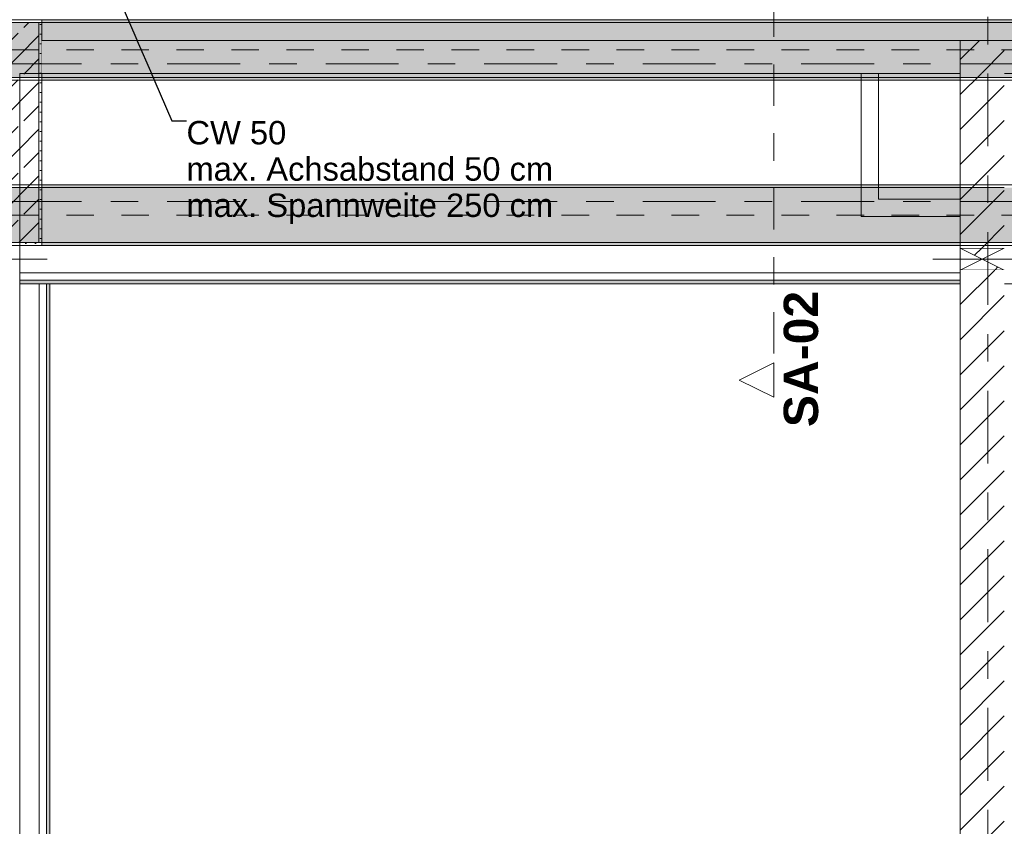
# Model space of a CAD drawing. Header units: metres. Extents: x -3.6 to 84.5, y -11 to 16.8.
# Tile 99 of 256: x 18.6 to 22.2, y 3.1 to 6. Entities that reach past the tile are written whole.
import ezdxf

# ---------------------------------------------------------------- set-up
doc = ezdxf.new("R2010")
doc.units = ezdxf.units.M
doc.header["$MEASUREMENT"] = 0
for name, pattern in [('Achse', [0.2, 0.1, -0.05, 0, -0.05]), ('Schnittlinie', [0.3, 0.15, -0.075, 0, -0.075]), ('Strichlinie doppelt', [0.546806, 0.264583, -0.105833, 0.070556, -0.105833]), ('Wipeout_Contour', [1, 0, -1])]:
    doc.linetypes.add(name, pattern=pattern)
for name, color, linetype in [('203 - Marker.Schnitt - Ausbaudetail SA', 7, 'Continuous'), ('451 - Universal.Achsen Raster', 7, 'Continuous'), ('605 - Struktur.Wand Innen', 7, 'Continuous'), ('607 - Struktur.Stütze', 7, 'Continuous'), ('608 - Struktur.Träger', 7, 'Continuous'), ('Abbruch_605 - Struktur.Wand Innen', 7, 'Continuous'), ('Abbruch_606 - Struktur.Wand Innen Ausbau', 7, 'Continuous'), ('Neubau_154 - Bemaßung_ Beschriftung.Ausbau - Deckenspiegel', 7, 'Continuous'), ('Neubau_605 - Struktur.Wand Innen', 7, 'Continuous'), ('Neubau_653 - Abdeckung.TB Verkofferung', 7, 'Continuous')]:
    doc.layers.add(name, color=color, linetype=linetype)
doc.styles.add('ERSTELLTER_STIL_1', font='txt')
doc.styles.add('ERSTELLTER_STIL_2', font='txt')
doc.linetypes.add('Abbruch 1', pattern='A,0,[1,2022.0244.A_L5A-PL04.05_iB_Deckenspiegel 3.OG1.Shx,S=0.001984,R=0,X=0,Y=0],-0.25,0', length=0.25)
doc.dimstyles.new('ERSTELLTER_STIL__5', dxfattribs={"dimtxt": 0.18, "dimasz": 0.02736, "dimexe": 0.18, "dimexo": 0.0625, "dimgap": 0, "dimtad": 0, "dimtih": 1, "dimtoh": 1, "dimdec": 4, "dimzin": 0, "dimdsep": 46, "dimcen": 0.09, "dimadec": 0, "dimazin": 0, "dimtfac": 1, "dimtdec": 4, "dimtmove": 0, "dimatfit": 3, "dimldrblk": 'ARROWHEAD_11', "dimfxl": 1, "dimtolj": 1, "dimtzin": 0, "dimarcsym": 0})
pattern_1 = [(45, (0, 0), (-0.01767767, 0.01767767), [0, -0.025])]
pattern_2 = [(45, (0, 0), (-0.08485281, 0.08485281), []), (45, (-0.04243, 0.04243), (-0.08485281, 0.08485281), [0.09, -0.03])]
pattern_3 = [(45, (0, 0), (-0.0636396, 0.0636396), [])]

# ---------------------------------------------------------------- blocks, each defined once
blk = doc.blocks.new('ARROWHEAD_11')
at = {"color": 0, "linetype": 'Continuous', "lineweight": 0}
blk.add_line((0, 0), (-1, 0), dxfattribs=at)
at = {"color": 0, "linetype": 'Continuous', "lineweight": 0, "const_width": 0.25, "flags": 128}
blk.add_lwpolyline([(-0.125, 0, 1), (0.125, 0, 1)], format="xyb", close=True, dxfattribs=at)

msp = doc.modelspace()

# ---------------------------------------------------------------- hatches: boundary and pattern name
at = {"layer": '607 - Struktur.Stütze', "linetype": 'Continuous', "lineweight": 0, "true_color": 0x000000}
h = msp.add_hatch(dxfattribs=at)
h.set_pattern_fill('Gips_0001', color=18, style=0, pattern_type=2)
h.set_pattern_definition(pattern_1)
h.paths.add_polyline_path([(18.37, 6.01), (18.37, 5.19), (18.465, 5.19), (18.465, 5.2), (18.38, 5.2), (18.38, 6), (18.68, 6), (18.68, 5.2), (18.61, 5.2), (18.61, 5.19), (18.69, 5.19), (18.69, 6.01)])
h = msp.add_hatch(dxfattribs=at)
h.set_pattern_fill('Beton__Stahlbeton_0001', color=18, style=0, pattern_type=2)
h.set_pattern_definition(pattern_2)
h.paths.add_polyline_path([(18.38, 5.2), (18.68, 5.2), (18.68, 6), (18.38, 6)])
at = {"layer": '608 - Struktur.Träger', "linetype": 'Continuous', "lineweight": 0, "true_color": 0x000000}
h = msp.add_hatch(dxfattribs=at)
h.set_pattern_fill('Gips_0001', color=18, style=0, pattern_type=2)
h.set_pattern_definition(pattern_1)
h.paths.add_polyline_path([(25.57, 6.01), (18.69, 6.01), (18.69, 6), (25.57, 6)])
at = {"layer": 'Abbruch_605 - Struktur.Wand Innen', "linetype": 'Continuous', "lineweight": 0, "true_color": 0x000000}
h = msp.add_hatch(dxfattribs=at)
h.set_pattern_fill('MW_Ziegel_0001', color=18, style=0, pattern_type=2)
h.set_pattern_definition(pattern_3)
h.paths.add_polyline_path([(22.03, 5.18), (22.11, 5.14), (22.19, 5.18)])
h = msp.add_hatch(dxfattribs=at)
h.set_pattern_fill('MW_Ziegel_0001', color=18, style=0, pattern_type=2)
h.set_pattern_definition(pattern_3)
h.paths.add_polyline_path([(22.03, 5.1), (22.19, 5.1), (22.11, 5.14)])
at = {"layer": 'Neubau_653 - Abdeckung.TB Verkofferung', "linetype": 'Continuous', "lineweight": 0, "true_color": 0x000000}
h = msp.add_hatch(dxfattribs=at)
h.set_pattern_fill('Gips_0001', color=18, style=0, pattern_type=2)
h.set_pattern_definition(pattern_1)
h.paths.add_polyline_path([(18.61, 5.0505), (22.03, 5.0505), (22.03, 5.063), (18.61, 5.063)])
h = msp.add_hatch(dxfattribs=at)
h.set_pattern_fill('Gips_0001', color=18, style=0, pattern_type=2)
h.set_pattern_definition(pattern_1)
h.paths.add_polyline_path([(18.72, 1.01), (18.72, 5.0505), (18.7075, 5.0505), (18.7075, 1.01)])

# ---------------------------------------------------------------- linework, layer by layer
at = {"layer": '607 - Struktur.Stütze', "color": 7, "linetype": 'Continuous', "lineweight": 5, "flags": 128}
msp.add_lwpolyline([(18.61, 5.19), (18.69, 5.19), (18.69, 6.01), (18.37, 6.01), (18.37, 5.19), (18.465, 5.19)], dxfattribs=at)
at = {"layer": '607 - Struktur.Stütze', "color": 7, "linetype": 'Continuous', "lineweight": 13, "flags": 128}
msp.add_lwpolyline([(18.38, 5.2), (18.68, 5.2), (18.68, 6), (18.38, 6)], close=True, dxfattribs=at)
at = {"layer": '608 - Struktur.Träger', "color": 7, "linetype": 'Continuous', "lineweight": 13}
for p, q in [((18.69, 6), (18.37, 6)), ((25.57, 6), (18.69, 6)), ((18.69, 5.4), (18.37, 5.4))]:
    msp.add_line(p, q, dxfattribs=at)
at = {"layer": '608 - Struktur.Träger', "color": 7, "linetype": 'Continuous', "lineweight": 5}
for p, q in [((18.69, 6.01), (18.69, 6)), ((25.57, 6.01), (18.69, 6.01)), ((18.69, 5.41), (18.69, 5.4)), ((18.69, 5.2), (18.69, 5.19))]:
    msp.add_line(p, q, dxfattribs=at)
at = {"layer": 'Abbruch_605 - Struktur.Wand Innen', "color": 7, "linetype": 'Abbruch 1', "lineweight": 18}
for p, q in [((22.19, 5.18), (22.03, 5.18)), ((22.03, 5.1), (22.19, 5.1))]:
    msp.add_line(p, q, dxfattribs=at)
at = {"layer": 'Abbruch_605 - Struktur.Wand Innen', "color": 160, "linetype": 'Abbruch 1', "lineweight": 5, "true_color": 0x3232ff}
for p, q in [((18.365, 5.14), (18.71, 5.14)), ((18.365, 5.14), (18.71, 5.14)), ((21.93, 5.14), (22.29, 5.14)), ((21.93, 5.14), (22.29, 5.14))]:
    msp.add_line(p, q, dxfattribs=at)
at = {"layer": 'Abbruch_605 - Struktur.Wand Innen', "color": 7, "linetype": 'Abbruch 1', "lineweight": 18, "flags": 128}
for points in [[(18.61, 5.1), (18.61, 5.18)], [(22.03, 5.18), (22.03, 5.1)]]:
    msp.add_lwpolyline(points, dxfattribs=at)
at = {"layer": 'Abbruch_606 - Struktur.Wand Innen Ausbau', "color": 7, "linetype": 'Abbruch 1', "lineweight": 13, "flags": 128}
msp.add_lwpolyline([(21.67, 5.295), (21.67, 5.3075)], dxfattribs=at)
at = {"layer": 'Neubau_605 - Struktur.Wand Innen', "color": 1, "linetype": 'Continuous', "lineweight": 9}
for p, q in [((22.03, 5.1), (22.19, 5.18)), ((22.03, 5.18), (22.19, 5.1))]:
    msp.add_line(p, q, dxfattribs=at)
at = {"layer": 'Neubau_653 - Abdeckung.TB Verkofferung', "color": 1, "linetype": 'Continuous', "lineweight": 9}
for p, q in [((18.61, 5.815), (25.66, 5.815)), ((18.61, 5.0505), (18.61, 5.815)), ((18.61, 5.0505), (25.66, 5.0505)), ((18.72, 1.01), (18.72, 5.0505))]:
    msp.add_line(p, q, dxfattribs=at)
at = {"layer": 'Neubau_653 - Abdeckung.TB Verkofferung', "color": 1, "linetype": 'Continuous', "lineweight": 5}
for p, q in [((22.03, 5.19), (18.61, 5.19)), ((22.03, 5.09), (18.61, 5.09)), ((22.03, 5.063), (18.61, 5.063)), ((22.03, 5.0505), (18.61, 5.0505)), ((18.6805, 5.0505), (18.6805, 1.01)), ((18.7075, 5.0505), (18.7075, 1.01)), ((18.72, 5.0505), (18.72, 1.01))]:
    msp.add_line(p, q, dxfattribs=at)
at = {"layer": 'Neubau_653 - Abdeckung.TB Verkofferung', "color": 1, "linetype": 'Continuous', "lineweight": 5, "flags": 128}
for points in [[(18.61, 5.19), (18.61, 5.09), (18.61, 5.063), (18.61, 5.0505)], [(22.03, 5.19), (22.03, 5.09), (22.03, 5.063), (22.03, 5.0505)], [(18.72, 5.0505), (18.7075, 5.0505), (18.6805, 5.0505)]]:
    msp.add_lwpolyline(points, dxfattribs=at)

# ---------------------------------------------------------------- texts
at = {"layer": '203 - Marker.Schnitt - Ausbaudetail SA', "color": 7, "lineweight": 13, "insert": (21.5147, 5.0246), "char_height": 0.125, "attachment_point": 9, "rotation": 90, "style": 'ERSTELLTER_STIL_1'}
msp.add_mtext('\\A1;{\\pqr;\\pt0;\\fArial|b1|i0|c0|p38;SA-02}', dxfattribs=at)
at = {"layer": 'Neubau_154 - Bemaßung_ Beschriftung.Ausbau - Deckenspiegel', "color": 1, "linetype": 'Continuous', "lineweight": 13, "insert": (19.2164, 5.642), "char_height": 0.085, "attachment_point": 1, "line_spacing_factor": 0.930912, "style": 'ERSTELLTER_STIL_2'}
msp.add_mtext('\\A1;{\\pql;\\fArial|b0|i0|c0|p38;CW 50\\P\\pql;\\fArial|b0|i0|c0|p38;max. Achsabstand 50 cm\\P\\pql;\\fArial|b0|i0|c0|p38;max. Spannweite 250 \\fArial|b0|i0|c0|p38;c\\fArial|b0|i0|c0|p38;m }', dxfattribs=at)

# ---------------------------------------------------------------- next in the draw order: wipeouts: each hides what was drawn before it
at = {"color": 254, "linetype": 'Wipeout_Contour', "lineweight": 0, "ltscale": 84.763331}
msp.add_wipeout([(18.69, 5.815), (22.03, 5.815), (22.03, 5.935), (18.69, 5.935)], dxfattribs=at).dxf.layer = '605 - Struktur.Wand Innen'
at = {"color": 254, "linetype": 'Wipeout_Contour', "lineweight": 0, "ltscale": 77.024989}
msp.add_wipeout([(18.61, 5.2), (18.465, 5.2), (18.465, 5.18), (18.61, 5.18)], dxfattribs=at).dxf.layer = '605 - Struktur.Wand Innen'
at = {"color": 254, "linetype": 'Wipeout_Contour', "lineweight": 0, "ltscale": 75.544232}
msp.add_wipeout([(18.61, 5.1), (18.465, 5.1), (18.465, 0.7), (18.61, 0.7)], dxfattribs=at).dxf.layer = '605 - Struktur.Wand Innen'
at = {"color": 254, "linetype": 'Wipeout_Contour', "lineweight": 0, "ltscale": 89.619632}
msp.add_wipeout([(22.19, 5.1), (22.03, 5.1), (22.03, 0.7), (22.19, 0.7)], dxfattribs=at).dxf.layer = '605 - Struktur.Wand Innen'

# ---------------------------------------------------------------- next in the draw order: hatches: boundary and pattern name
at = {"layer": '605 - Struktur.Wand Innen', "linetype": 'Continuous', "lineweight": 0, "true_color": 0x000000}
h = msp.add_hatch(dxfattribs=at)
h.set_pattern_fill('MW_Ziegel_0001', color=18, style=0, pattern_type=2)
h.set_pattern_definition(pattern_3)
h.paths.add_polyline_path([(18.61, 5.2), (18.465, 5.2), (18.465, 5.18), (18.61, 5.18)])
h = msp.add_hatch(dxfattribs=at)
h.set_pattern_fill('MW_Ziegel_0001', color=18, style=0, pattern_type=2)
h.set_pattern_definition(pattern_3)
h.paths.add_polyline_path([(22.19, 5.1), (22.03, 5.1), (22.03, 0.7), (22.19, 0.7)])

# ---------------------------------------------------------------- next in the draw order: linework, layer by layer
at = {"layer": '203 - Marker.Schnitt - Ausbaudetail SA', "color": 7, "linetype": 'Schnittlinie', "lineweight": 13}
msp.add_line((21.3514, 6.2975), (21.3514, 4.763), dxfattribs=at)
at = {"layer": '605 - Struktur.Wand Innen', "color": 7, "linetype": 'Continuous', "lineweight": 18}
msp.add_line((22.03, 5.935), (22.03, 5.815), dxfattribs=at)
at = {"layer": '605 - Struktur.Wand Innen', "color": 7, "linetype": 'Continuous', "lineweight": 13, "flags": 128}
for points in [[(25.57, 5.935), (18.69, 5.935)], [(18.69, 5.815), (22.03, 5.815)]]:
    msp.add_lwpolyline(points, dxfattribs=at)
at = {"layer": '605 - Struktur.Wand Innen', "color": 7, "linetype": 'Continuous', "lineweight": 18, "flags": 128}
for points in [[(18.61, 5.18), (18.61, 5.2)], [(18.61, 0.7), (18.61, 5.1)], [(22.03, 5.1), (22.03, 0.7)]]:
    msp.add_lwpolyline(points, dxfattribs=at)
at = {"layer": '608 - Struktur.Träger', "color": 7, "linetype": 'Continuous', "lineweight": 5}
msp.add_line((18.69, 5.8), (18.69, 5.79), dxfattribs=at)
at = {"layer": 'Abbruch_606 - Struktur.Wand Innen Ausbau', "color": 7, "linetype": 'Abbruch 1', "lineweight": 13, "flags": 128}
for points in [[(21.67, 5.815), (21.6825, 5.815)], [(21.67, 5.815), (21.67, 5.3075)], [(21.6825, 5.815), (21.7325, 5.815)], [(21.7325, 5.3575), (21.7325, 5.815)]]:
    msp.add_lwpolyline(points, dxfattribs=at)
at = {"layer": 'Neubau_653 - Abdeckung.TB Verkofferung', "color": 1, "linetype": 'Continuous', "lineweight": 9}
for p in [(18.61, 1.01), (18.72, 5.0505)]:
    msp.add_line(p, (18.61, 5.0505), dxfattribs=at)

# ---------------------------------------------------------------- next in the draw order: leaders
at = {"layer": 'Neubau_154 - Bemaßung_ Beschriftung.Ausbau - Deckenspiegel', "color": 1, "linetype": 'Continuous', "lineweight": 13, "annotation_type": 0, "has_hookline": 1, "hookline_direction": 0, "text_width": 1.3167}
msp.add_leader([(18.97, 6.0899), (19.1636, 5.642), (19.2164, 5.642)], dimstyle='ERSTELLTER_STIL__5', dxfattribs=at)

# ---------------------------------------------------------------- next in the draw order: wipeouts: each hides what was drawn before it
at = {"color": 254, "linetype": 'Wipeout_Contour', "lineweight": 0, "ltscale": 64.987391}
msp.add_wipeout([(21.3514, 4.638), (21.3514, 4.763), (21.2264, 4.7005)], dxfattribs=at).dxf.layer = '203 - Marker.Schnitt - Ausbaudetail SA'
at = {"color": 254, "linetype": 'Wipeout_Contour', "lineweight": 0, "ltscale": 91.527985}
msp.add_wipeout([(22.03, 5.935), (22.03, 5.815), (22.19, 5.815), (22.19, 5.935)], dxfattribs=at).dxf.layer = '605 - Struktur.Wand Innen'

# ---------------------------------------------------------------- next in the draw order: hatches: boundary and pattern name
at = {"layer": '605 - Struktur.Wand Innen', "linetype": 'Continuous', "lineweight": 0, "true_color": 0x000000}
h = msp.add_hatch(dxfattribs=at)
h.set_pattern_fill('MW_Ziegel_0001', color=18, style=0, pattern_type=2)
h.set_pattern_definition(pattern_3)
h.paths.add_polyline_path([(22.03, 5.935), (22.03, 5.815), (22.19, 5.815), (22.19, 5.935)])

# ---------------------------------------------------------------- next in the draw order: linework, layer by layer
at = {"layer": '203 - Marker.Schnitt - Ausbaudetail SA', "color": 7, "linetype": 'Continuous', "lineweight": 13, "flags": 128}
msp.add_lwpolyline([(21.3514, 4.638), (21.3514, 4.763), (21.2264, 4.7005)], close=True, dxfattribs=at)
at = {"layer": '451 - Universal.Achsen Raster', "color": 160, "linetype": 'Strichlinie doppelt', "lineweight": 9, "true_color": 0x3232ff}
msp.add_line((64.935, 5.85), (-3.175, 5.85), dxfattribs=at)
at = {"layer": '605 - Struktur.Wand Innen', "color": 7, "linetype": 'Continuous', "lineweight": 13}
msp.add_line((22.19, 5.935), (22.03, 5.935), dxfattribs=at)
at = {"layer": '608 - Struktur.Träger', "color": 7, "linetype": 'Achse', "lineweight": 9}
msp.add_line((0.38, 5.9), (61.88, 5.9), dxfattribs=at)

# ---------------------------------------------------------------- next in the draw order: wipeouts: each hides what was drawn before it
at = {"color": 254, "linetype": 'Wipeout_Contour', "lineweight": 0, "ltscale": 91.15489}
msp.add_wipeout([(22.19, 5.815), (22.03, 5.815), (22.03, 5.18), (22.19, 5.18)], dxfattribs=at).dxf.layer = '605 - Struktur.Wand Innen'

# ---------------------------------------------------------------- next in the draw order: hatches: boundary and pattern name
at = {"layer": '605 - Struktur.Wand Innen', "linetype": 'Continuous', "lineweight": 0, "true_color": 0x000000}
h = msp.add_hatch(dxfattribs=at)
h.set_pattern_fill('MW_Ziegel_0001', color=18, style=0, pattern_type=2)
h.set_pattern_definition(pattern_3)
h.paths.add_polyline_path([(22.19, 5.815), (22.03, 5.815), (22.03, 5.18), (22.19, 5.18)])
at = {"layer": '608 - Struktur.Träger', "linetype": 'Continuous', "lineweight": 0, "true_color": 0x000000}
h = msp.add_hatch(dxfattribs=at)
h.set_pattern_fill('Beton__Stahlbeton_0001', color=18, style=0, pattern_type=2)
h.set_pattern_definition(pattern_2)
h.paths.add_polyline_path([(0.69, 6), (0.38, 6), (0.38, 5.8), (0.69, 5.8), (4.025, 5.8), (4.21, 5.8), (7.57, 5.8), (7.89, 5.8), (11.17, 5.8), (11.49, 5.8), (14.85, 5.8), (15.005, 5.8), (18.37, 5.8), (18.69, 5.8), (22.03, 5.8), (22.19, 5.8), (25.57, 5.8), (25.89, 5.8), (32.77, 5.8), (33.09, 5.8), (36.455, 5.8), (36.605, 5.8), (39.97, 5.8), (40.29, 5.8), (47.17, 5.8), (47.49, 5.8), (50.86, 5.8), (51.005, 5.8), (54.37, 5.8), (54.69, 5.8), (58.065, 5.8), (58.205, 5.8), (61.57, 5.8), (61.88, 5.8), (61.88, 6), (61.57, 6), (54.69, 6), (54.37, 6), (51, 6), (50.935, 6), (47.49, 6), (47.17, 6), (40.29, 6), (39.97, 6), (33.09, 6), (32.77, 6), (25.89, 6), (25.57, 6), (18.69, 6), (18.37, 6), (14.9575, 6), (14.8925, 6), (11.49, 6), (11.17, 6), (7.89, 6), (7.57, 6)])
h = msp.add_hatch(dxfattribs=at)
h.set_pattern_fill('Gips_0001', color=18, style=0, pattern_type=2)
h.set_pattern_definition(pattern_1)
h.paths.add_polyline_path([(18.69, 5.8), (18.69, 5.79), (22.03, 5.79), (22.03, 5.8)])
h = msp.add_hatch(dxfattribs=at)
h.set_pattern_fill('Gips_0001', color=18, style=0, pattern_type=2)
h.set_pattern_definition(pattern_1)
h.paths.add_polyline_path([(18.69, 5.4), (22.03, 5.4), (22.03, 5.41), (18.69, 5.41)])
h = msp.add_hatch(dxfattribs=at)
h.set_pattern_fill('Beton__Stahlbeton_0001', color=18, style=0, pattern_type=2)
h.set_pattern_definition(pattern_2)
h.paths.add_polyline_path([(0.69, 5.4), (0.38, 5.4), (0.38, 5.2), (0.69, 5.2), (4.025, 5.2), (4.21, 5.2), (7.57, 5.2), (7.89, 5.2), (11.17, 5.2), (11.49, 5.2), (14.85, 5.2), (15.005, 5.2), (18.37, 5.2), (18.69, 5.2), (22.03, 5.2), (22.19, 5.2), (25.57, 5.2), (25.89, 5.2), (29.26, 5.2), (29.41, 5.2), (32.77, 5.2), (33.09, 5.2), (36.455, 5.2), (36.605, 5.2), (39.97, 5.2), (40.29, 5.2), (47.17, 5.2), (47.49, 5.2), (50.86, 5.2), (51.005, 5.2), (54.37, 5.2), (54.69, 5.2), (58.065, 5.2), (58.205, 5.2), (61.57, 5.2), (61.88, 5.2), (61.88, 5.4), (61.57, 5.4), (58.205, 5.4), (58.065, 5.4), (54.69, 5.4), (54.37, 5.4), (51.005, 5.4), (50.86, 5.4), (47.49, 5.4), (47.17, 5.4), (40.29, 5.4), (39.97, 5.4), (36.605, 5.4), (36.455, 5.4), (33.09, 5.4), (32.77, 5.4), (29.41, 5.4), (29.26, 5.4), (25.89, 5.4), (25.57, 5.4), (22.19, 5.4), (22.03, 5.4), (18.69, 5.4), (18.37, 5.4), (15.005, 5.4), (14.85, 5.4), (11.49, 5.4), (11.17, 5.4), (7.89, 5.4), (7.57, 5.4), (4.21, 5.4), (4.025, 5.4)])
h = msp.add_hatch(dxfattribs=at)
h.set_pattern_fill('Gips_0001', color=18, style=0, pattern_type=2)
h.set_pattern_definition(pattern_1)
h.paths.add_polyline_path([(22.03, 5.2), (18.69, 5.2), (18.69, 5.19), (22.03, 5.19)])

# ---------------------------------------------------------------- next in the draw order: linework, layer by layer
at = {"layer": '451 - Universal.Achsen Raster', "color": 160, "linetype": 'Strichlinie doppelt', "lineweight": 9, "true_color": 0x3232ff}
for p, q in [((22.13, -10.585), (22.13, 16.355)), ((64.935, 5.35), (-3.175, 5.35))]:
    msp.add_line(p, q, dxfattribs=at)
at = {"layer": '605 - Struktur.Wand Innen', "color": 7, "linetype": 'Continuous', "lineweight": 18}
msp.add_line((22.03, 5.935), (22.03, 5.815), dxfattribs=at)
at = {"layer": '605 - Struktur.Wand Innen', "color": 7, "linetype": 'Continuous', "lineweight": 18, "flags": 128}
msp.add_lwpolyline([(22.03, 5.815), (22.03, 5.18)], dxfattribs=at)
at = {"layer": '608 - Struktur.Träger', "color": 7, "linetype": 'Continuous', "lineweight": 5}
for p, q in [((22.03, 5.8), (22.03, 5.79)), ((22.03, 5.79), (18.69, 5.79)), ((22.03, 5.41), (18.69, 5.41)), ((22.03, 5.41), (22.03, 5.4)), ((22.03, 5.2), (22.03, 5.19)), ((22.03, 5.19), (18.69, 5.19))]:
    msp.add_line(p, q, dxfattribs=at)
at = {"layer": '608 - Struktur.Träger', "color": 7, "linetype": 'Continuous', "lineweight": 13}
for p, q in [((0.38, 5.79), (61.88, 5.79)), ((0.38, 5.41), (61.88, 5.41)), ((22.03, 5.4), (18.69, 5.4)), ((22.19, 5.4), (22.03, 5.4)), ((0.38, 5.19), (61.88, 5.19))]:
    msp.add_line(p, q, dxfattribs=at)
at = {"layer": '608 - Struktur.Träger', "color": 7, "linetype": 'Achse', "lineweight": 9}
msp.add_line((0.38, 5.3), (61.88, 5.3), dxfattribs=at)
at = {"layer": '608 - Struktur.Träger', "color": 7, "linetype": 'Continuous', "lineweight": 13, "flags": 128}
for points in [[(50.86, 5.8), (47.49, 5.8), (47.17, 5.8), (40.29, 5.8), (39.97, 5.8), (36.605, 5.8), (36.455, 5.8), (33.09, 5.8), (32.77, 5.8), (25.89, 5.8), (25.57, 5.8), (22.19, 5.8), (22.03, 5.8), (18.69, 5.8), (18.37, 5.8), (15.005, 5.8), (14.85, 5.8)], [(50.86, 5.2), (47.49, 5.2), (47.17, 5.2), (40.29, 5.2), (39.97, 5.2), (36.605, 5.2), (36.455, 5.2), (33.09, 5.2), (32.77, 5.2), (29.41, 5.2), (29.26, 5.2), (25.89, 5.2), (25.57, 5.2), (22.19, 5.2), (22.03, 5.2), (18.69, 5.2), (18.37, 5.2), (15.005, 5.2), (14.85, 5.2)]]:
    msp.add_lwpolyline(points, dxfattribs=at)
at = {"layer": 'Abbruch_606 - Struktur.Wand Innen Ausbau', "color": 7, "linetype": 'Abbruch 1', "lineweight": 13, "flags": 128}
for points in [[(22.03, 5.3575), (21.7325, 5.3575)], [(22.03, 5.3075), (22.03, 5.3575)], [(22.03, 5.295), (22.03, 5.3075)], [(21.67, 5.295), (22.03, 5.295)]]:
    msp.add_lwpolyline(points, dxfattribs=at)

doc.saveas('drawing.dxf')
